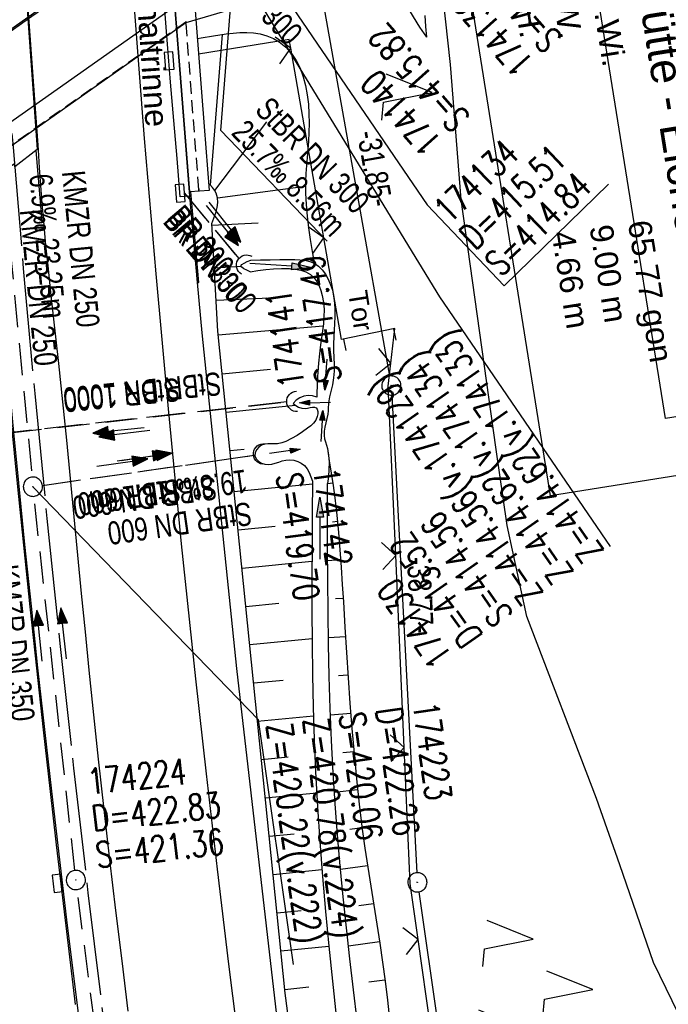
# Model space of a CAD drawing. Extents: x 508367 to 508796, y 450874 to 451832.
# Tile 24 of 37: x 508508 to 508558, y 451458 to 451535. Entities that reach past the tile are written whole.
import ezdxf

# ---------------------------------------------------------------- set-up
doc = ezdxf.new("R2010")
doc.units = 0
doc.header["$LTSCALE"] = 10
doc.header["$MEASUREMENT"] = 0
for name, pattern in [('ACHSE', [5.5, 4, -0.5, 0.5, -0.5]), ('AUSGEZOGEN', [0]), ('LT00', [0]), ('LT12', [0.4, 0.3, -0.1]), ('LT17', [0.15, 0.1, -0.05]), ('STRICHLINIE2', [0.375, 0.25, -0.125])]:
    doc.linetypes.add(name, pattern=pattern)
doc.layers.get('0').update_dxf_attribs({"linetype": 'LT00'})
for name, color, linetype in [('--EK_BW_TEXT_B', 20, 'LT00'), ('--EK_FBR', 250, 'LT00'), ('--EK_Halt-Pfeil', 4, 'LT00'), ('--EK_Haltung', 7, 'STRICHLINIE2'), ('--EK_Haltung-Text', 140, 'LT00'), ('--EK_Schacht-Text', 5, 'LT00'), ('--EL_DFK_AB_L', 21, 'LT00'), ('--EL_DFK_AB_P', 7, 'LT00'), ('--EL_Halt-Pfeil', 4, 'LT00'), ('--EL_Haltung', 182, 'STRICHLINIE2'), ('--EL_Haltung-Text', 182, 'LT00'), ('-AX-093', 35, 'ACHSE'), ('ABSTAND', 8, 'LT00'), ('BW_TEXT_B', 20, 'AUSGEZOGEN'), ('DFK_AB_L', 21, 'LT00'), ('DFK_AB_P', 7, 'LT00'), ('DFK_KATASTER', 250, 'LT00'), ('DFK_NUTZUNG', 250, 'LT00'), ('DL', 182, 'LT12'), ('DL_PFEIL', 201, 'LT00'), ('DL_TEXT', 182, 'LT00'), ('PFEIL', 140, 'AUSGEZOGEN'), ('RINNE_TEXT', 11, 'Continuous'), ('TOR_TEXT_B', 11, 'Continuous'), ('V121_AFBR_BAB', 250, 'LT00'), ('V121_BOESCH', 250, 'LT00'), ('V121_BOSCHUNG', 250, 'LT00'), ('V121_BR_KAPPE', 30, 'LT00'), ('V121_BR_WID', 30, 'LT17'), ('V121_GRABEN', 250, 'LT00'), ('V121_H_BORD', 8, 'LT00'), ('V121_KA_PRUF', 182, 'LT00'), ('V121_LD_MARK', 250, 'LT00'), ('V121_RAUHGE', 250, 'LT00'), ('V121_RINNE', 182, 'LT00'), ('V121_SINKK', 182, 'LT00'), ('V121_TOR', 10, 'LT00'), ('V121_UK_DURCH', 182, 'LT00'), ('V121_Verdeckt', 253, 'Continuous'), ('V121_ZAUN', 40, 'LT00')]:
    doc.layers.add(name, color=color, linetype=linetype)
doc.styles.add('Arial', font='ARIAL.TTF')
doc.styles.add('Beschrift', font='ARIAL.TTF')
doc.styles.add('Haltungsbeschriftung', font='ARIAL.TTF', dxfattribs={"width": 0.75})
doc.styles.add('schachtbeschriftung', font='romans.shx', dxfattribs={"width": 0.75, "height": 2})
doc.styles.get("Standard").update_dxf_attribs({"font": 'ARIAL.TTF'})

# ---------------------------------------------------------------- blocks, each defined once
blk = doc.blocks.new('SYMB7221')
at = {"color": 0, "linetype": 'ByBlock'}
for p, q in [((0, 0.435), (-0.11, 0.065)), ((0.11, 0.065), (0, 0.435)), ((0.25, 0.065), (0.11, 0.065)), ((-0.35, -0.065), (-0.46, -0.435)), ((0.35, -0.065), (0.24, -0.435))]:
    blk.add_line(p, q, dxfattribs=at)
for points in [[(-0.1, -0.435), (-0.24, -0.435), (-0.35, -0.065)], [(0.6, -0.435), (0.46, -0.435), (0.35, -0.065)]]:
    blk.add_lwpolyline(points, dxfattribs=at)
blk = doc.blocks.new('SYMB7222')
at = {"color": 0, "linetype": 'ByBlock'}
blk.add_line((0, 0.185), (-0.11, -0.185), dxfattribs=at)
blk.add_lwpolyline([(0.25, -0.185), (0.11, -0.185), (0, 0.185)], dxfattribs=at)
blk = doc.blocks.new('SYMB0003')
at = {"color": 0, "linetype": 'ByBlock'}
for p, q in [((-0.015712, 0), (0.010166, 0.012015)), ((0, -0.021257), (-0.015712, 0)), ((0.010166, 0.012015), (0, -0.021257))]:
    blk.add_line(p, q, dxfattribs=at)
for points in [[(-0.031395, 0.499013), (-0.093691, 0.491144), (-0.154509, 0.475528), (-0.21289, 0.452414), (-0.267913, 0.422164), (-0.318712, 0.385257), (-0.364484, 0.342274), (-0.404509, 0.293893), (-0.438154, 0.240877), (-0.464888, 0.184062), (-0.484292, 0.124345), (-0.496058, 0.062667), (-0.5, 0)], [(-0.5, 0), (-0.496058, -0.062667), (-0.484292, -0.124345), (-0.464888, -0.184062), (-0.438154, -0.240877), (-0.404509, -0.293893), (-0.364485, -0.342274), (-0.318712, -0.385257), (-0.267914, -0.422164), (-0.21289, -0.452414), (-0.154509, -0.475529), (-0.093691, -0.491144), (-0.031395, -0.499014), (0.031395, -0.499014)], [(0.5, 0), (0.496057, 0.062667), (0.484292, 0.124345), (0.464888, 0.184062), (0.438153, 0.240877), (0.404509, 0.293893), (0.364484, 0.342274), (0.318712, 0.385257), (0.267913, 0.422164), (0.21289, 0.452414), (0.154509, 0.475528), (0.093691, 0.491144), (0.031395, 0.499013), (-0.031395, 0.499013)], [(0.031395, -0.499014), (0.093691, -0.491144), (0.154509, -0.475529), (0.21289, -0.452414), (0.267914, -0.422164), (0.318712, -0.385257), (0.364485, -0.342274), (0.404509, -0.293893), (0.438154, -0.240877), (0.464889, -0.184062), (0.484292, -0.124345), (0.496058, -0.062667), (0.5, 0)]]:
    blk.add_lwpolyline(points, dxfattribs=at)
blk = doc.blocks.new('SYMB0011')
at = {"color": 0, "linetype": 'ByBlock'}
for p, q in [((0.5, 0), (-0.5, 0)), ((0, 0.5), (0, -0.5))]:
    blk.add_line(p, q, dxfattribs=at)
blk = doc.blocks.new('SYMB0024')
at = {"color": 0, "linetype": 'ByBlock'}
for p, q in [((-0.5, 0.5), (0, 0)), ((0, 0), (0.5, 0.5))]:
    blk.add_line(p, q, dxfattribs=at)
blk = doc.blocks.new('Pfreil3')
at = {"layer": 'PFEIL'}
blk.add_hatch(color=256, dxfattribs=at).paths.add_polyline_path([(-1.549, 0.273), (-1.549, -0.273), (0, 0)])
for p, q in [((-1.549, 0), (-4.831, 0)), ((-1.549, -0.273), (-1.549, 0.273)), ((-1.549, 0.273), (0, 0)), ((0, 0), (-1.549, -0.273))]:
    blk.add_line(p, q, dxfattribs=at)
blk = doc.blocks.new('SYMB0652')
at = {"color": 0, "linetype": 'ByBlock'}
blk.add_lwpolyline([(-0.15, -0.075), (0.15, -0.075), (0.15, 0.075), (-0.15, 0.075), (-0.15, -0.075)], dxfattribs=at)
blk = doc.blocks.new('SYMB1107')
at = {"color": 0, "linetype": 'ByBlock'}
for points in [[(-0.2, 0), (-0.196157, 0.039018), (-0.184776, 0.076537), (-0.166294, 0.111114), (-0.141421, 0.141421), (-0.111114, 0.166294), (-0.076537, 0.184776), (-0.039018, 0.196157), (0, 0.2)], [(0, 0.2), (0.039018, 0.196157), (0.076537, 0.184776), (0.111114, 0.166294), (0.141421, 0.141421), (0.166294, 0.111114), (0.184776, 0.076537), (0.196157, 0.039018), (0.2, 0)]]:
    blk.add_lwpolyline(points, dxfattribs=at)
blk = doc.blocks.new('SYMB0070')
at = {"color": 0, "linetype": 'ByBlock'}
for p, q in [((-0.5, 0), (0.2, 0)), ((0.5, 0), (0.2, 0.1)), ((0.2, 0.1), (0.2, 0)), ((0.468, 0), (0.21, 0.086)), ((0.21, 0.086), (0.21, -0.086)), ((0.21, -0.086), (0.468, 0)), ((0.22, -0.072), (0.437, 0)), ((0.23, -0.058), (0.405, 0)), ((0.24, -0.045), (0.374, 0)), ((0.342, 0), (0.25, 0.031)), ((0.25, 0.031), (0.25, -0.031)), ((0.25, -0.031), (0.342, 0)), ((0.26, -0.017), (0.31, 0)), ((0.27, -0.003), (0.279, 0))]:
    blk.add_line(p, q, dxfattribs=at)
for points in [[(0.2, 0), (0.2, -0.1), (0.5, 0)], [(0.437, 0), (0.22, 0.072), (0.22, -0.072)], [(0.405, 0), (0.23, 0.058), (0.23, -0.058)], [(0.374, 0), (0.24, 0.045), (0.24, -0.045)], [(0.31, 0), (0.26, 0.017), (0.26, -0.017)], [(0.279, 0), (0.27, 0.003), (0.27, -0.003)]]:
    blk.add_lwpolyline(points, dxfattribs=at)

msp = doc.modelspace()

# ---------------------------------------------------------------- linework, layer by layer
at = {"layer": '--EK_FBR', "color": 2}
for points in [[(508516.381, 451457.907), (508515.89, 451461.835), (508515.409, 451465.764), (508514.941, 451469.695), (508514.487, 451473.627), (508514.049, 451477.561), (508513.631, 451481.497), (508513.327, 451484.483), (508513.032, 451487.47), (508512.742, 451490.458), (508512.456, 451493.446), (508512.169, 451496.434), (508511.88, 451499.422), (508511.583, 451502.41), (508511.277, 451505.396), (508510.959, 451508.381), (508510.755, 451510.229), (508510.549, 451512.076), (508510.346, 451513.924), (508510.15, 451515.773), (508509.964, 451517.622), (508509.794, 451519.473), (508509.678, 451520.865), (508509.57, 451522.258), (508509.468, 451523.651), (508509.368, 451525.045), (508508.367, 451538.973)], [(508504.554, 451535.975), (508504.799, 451532.651), (508505.047, 451529.327), (508505.302, 451526.004), (508505.565, 451522.681), (508505.957, 451517.95), (508506.37, 451513.22), (508506.801, 451508.493), (508507.25, 451503.767), (508507.716, 451499.042), (508508.205, 451494.238), (508508.709, 451489.435), (508509.225, 451484.634), (508509.753, 451479.834), (508510.291, 451475.035), (508510.764, 451470.88), (508511.245, 451466.726), (508511.735, 451462.573), (508512.236, 451458.421)]]:
    msp.add_lwpolyline(points, dxfattribs=at)
at = {"layer": '--EK_FBR'}
msp.add_lwpolyline([(508528.275, 451454.869), (508524.828, 451484.611), (508522.128, 451510.787), (508521.776, 451514.693), (508521.167, 451521.438)], dxfattribs=at)
at = {"layer": '--EK_Haltung'}
for p, q in [((508521.174, 451544.02), (508487.112, 451520.257)), ((508506.795, 451521.178), (508508.874, 451499.532)), ((508509.688, 451498.891), (508526.185, 451501.236)), ((508512.211, 451468.875), (508509.027, 451498.04)), ((508517.136, 451430.815), (508512.39, 451467.386))]:
    msp.add_line(p, q, dxfattribs=at)
at = {"layer": '--EK_Haltung', "color": 81}
msp.add_line((508488.504, 451500.925), (508528.722, 451505.399), dxfattribs=at)
at = {"layer": '--EK_Haltung', "flags": 128}
msp.add_lwpolyline([(508520.75, 451521.679), (508524.991, 451516.569)], dxfattribs=at)
at = {"layer": '--EK_Haltung-Text', "flags": 128}
msp.add_lwpolyline([(508531.877, 451517.936), (508523.593, 451526.548), (508524.761, 451541.369)], dxfattribs=at)
at = {"layer": '--EK_Schacht-Text', "flags": 128}
msp.add_lwpolyline([(508529.254, 451461.53), (508526.538, 451480.614), (508508.946, 451498.786)], dxfattribs=at)
at = {"layer": '--EL_DFK_AB_L'}
for p, q in [((508530.601, 451537.818), (508520.85, 451534.959)), ((508536.75, 451507.407), (508531.451, 451537.291)), ((508520.85, 451534.959), (508493.86, 451515.889)), ((508536.92, 451505.92), (508538.871, 451468.698)), ((508539.017, 451467.207), (508551.374, 451381.091))]:
    msp.add_line(p, q, dxfattribs=at)
at = {"layer": '--EL_Haltung'}
for p, q in [((508521.174, 451544.02), (508487.112, 451520.257)), ((508506.795, 451521.178), (508508.874, 451499.532)), ((508488.504, 451500.925), (508528.722, 451505.399)), ((508509.688, 451498.891), (508526.185, 451501.236)), ((508512.211, 451468.875), (508509.027, 451498.04)), ((508517.136, 451430.815), (508512.39, 451467.386))]:
    msp.add_line(p, q, dxfattribs=at)
at = {"layer": '--EL_Haltung', "flags": 128}
msp.add_lwpolyline([(508520.75, 451521.679), (508524.991, 451516.569)], dxfattribs=at)
at = {"layer": '-AX-093', "ltscale": 0.2}
msp.add_lwpolyline([(508502.967, 451672.196), (508502.76, 451662.413), (508502.629, 451652.628), (508502.573, 451642.843), (508502.59, 451633.057), (508502.68, 451623.272), (508502.841, 451613.487), (508503.074, 451603.704), (508503.376, 451593.923), (508503.747, 451584.145), (508504.186, 451574.369), (508504.693, 451564.596), (508505.265, 451554.827), (508505.903, 451545.063), (508506.605, 451535.302), (508507.37, 451525.546), (508508.197, 451515.796), (508509.086, 451506.05), (508510.036, 451496.311), (508511.045, 451486.577), (508512.112, 451476.85), (508513.237, 451467.129), (508514.419, 451457.415)], dxfattribs=at)
at = {"layer": 'DFK_AB_L'}
for p, q in [((508530.601, 451537.818), (508520.85, 451534.959)), ((508536.75, 451507.407), (508531.451, 451537.291)), ((508520.85, 451534.959), (508493.86, 451515.889)), ((508536.92, 451505.92), (508538.871, 451468.698)), ((508539.017, 451467.207), (508551.374, 451381.091))]:
    msp.add_line(p, q, dxfattribs=at)
at = {"layer": 'DFK_KATASTER'}
for p, q in [((508541.5, 451531.699), (508540.14, 451543.909)), ((508542.33, 451521.179), (508541.5, 451531.699)), ((508545.01, 451501.88), (508542.33, 451521.179)), ((508545.91, 451495.76), (508545.01, 451501.88)), ((508547.45, 451488.679), (508545.91, 451495.76)), ((508552.87, 451474.49), (508547.45, 451488.679)), ((508554.68, 451469.309), (508552.87, 451474.49)), ((508557.31, 451461.709), (508554.68, 451469.309)), ((508567.611, 451440.54), (508557.31, 451461.709))]:
    msp.add_line(p, q, dxfattribs=at)
at = {"layer": 'DL'}
for p, q in [((508521.174, 451544.02), (508487.112, 451520.257)), ((508528.722, 451505.399), (508488.504, 451500.925)), ((508509.688, 451498.891), (508526.185, 451501.236))]:
    msp.add_line(p, q, dxfattribs=at)
at = {"layer": 'DL', "flags": 128}
msp.add_lwpolyline([(508520.75, 451521.679), (508524.991, 451516.569)], dxfattribs=at)
at = {"layer": 'V121_AFBR_BAB', "color": 0}
for points in [[(508516.381, 451457.907), (508515.89, 451461.835), (508515.409, 451465.764), (508514.941, 451469.695), (508514.487, 451473.627), (508514.049, 451477.561), (508513.631, 451481.497), (508513.327, 451484.483), (508513.032, 451487.47), (508512.742, 451490.458), (508512.456, 451493.446), (508512.169, 451496.434), (508511.88, 451499.422), (508511.583, 451502.41), (508511.277, 451505.396), (508510.959, 451508.381), (508510.755, 451510.229), (508510.549, 451512.076), (508510.346, 451513.924), (508510.15, 451515.773), (508509.964, 451517.622), (508509.794, 451519.473), (508509.678, 451520.865), (508509.57, 451522.258), (508509.468, 451523.651), (508509.368, 451525.045), (508508.367, 451538.973)], [(508504.554, 451535.975), (508504.799, 451532.651), (508505.047, 451529.327), (508505.302, 451526.004), (508505.565, 451522.681), (508505.957, 451517.95), (508506.37, 451513.22), (508506.801, 451508.493), (508507.25, 451503.767), (508507.716, 451499.042), (508508.205, 451494.238), (508508.709, 451489.435), (508509.225, 451484.634), (508509.753, 451479.834), (508510.291, 451475.035), (508510.764, 451470.88), (508511.245, 451466.726), (508511.735, 451462.573), (508512.236, 451458.421)]]:
    msp.add_lwpolyline(points, dxfattribs=at)
at = {"layer": 'V121_AFBR_BAB'}
msp.add_lwpolyline([(508528.275, 451454.869), (508524.828, 451484.611), (508522.128, 451510.787), (508521.776, 451514.693), (508521.167, 451521.438)], dxfattribs=at)
at = {"layer": 'V121_BOESCH'}
for points in [[(508539.632, 451533.822), (508539.112, 451534.62), (508538.6, 451535.422), (508538.105, 451536.233), (508537.634, 451537.056), (508537.195, 451537.896), (508536.797, 451538.758), (508536.492, 451539.524), (508536.231, 451540.303), (508536.045, 451540.995), (508535.899, 451541.698), (508535.793, 451542.414), (508535.725, 451543.15), (508535.709, 451543.494), (508535.716, 451543.834), (508535.761, 451544.163), (508535.857, 451544.471), (508535.985, 451544.712), (508536.149, 451544.937), (508536.336, 451545.152), (508536.535, 451545.362)], [(508539.632, 451533.822), (508539.563, 451534.672), (508539.505, 451535.519)], [(508521.765, 451533.738), (508522.047, 451533.785), (508523.025, 451533.94), (508524.011, 451534.078), (508524.543, 451534.14), (508525.076, 451534.183), (508525.609, 451534.197), (508526.139, 451534.168), (508526.664, 451534.087), (508527.186, 451533.941), (508527.686, 451533.733), (508528.149, 451533.467), (508528.664, 451533.056), (508529.102, 451532.568), (508529.469, 451532.014), (508529.769, 451531.404), (508530.009, 451530.748), (508530.192, 451530.055), (508530.325, 451529.336), (508530.413, 451528.6), (508530.461, 451527.858), (508530.474, 451527.12), (508530.458, 451526.395), (508530.42, 451525.73), (508530.369, 451525.082), (508530.312, 451524.447), (508530.257, 451523.821), (508530.211, 451523.199), (508530.183, 451522.577), (508530.183, 451521.681), (508530.229, 451520.779), (508530.311, 451519.872), (508530.423, 451518.961), (508530.557, 451518.046), (508530.706, 451517.13), (508530.862, 451516.212)], [(508529.169, 451454.978), (508528.612, 451459.3), (508523.361, 451510.913), (508522.891, 451519.301), (508523.054, 451519.722), (508523.198, 451520.138), (508523.307, 451520.546), (508523.361, 451520.94), (508523.342, 451521.316), (508523.233, 451521.669), (508523.099, 451521.898), (508522.931, 451522.119), (508522.745, 451522.336)], [(508531.891, 451501.778), (508532.043, 451500.814), (508532.192, 451499.85), (508532.333, 451498.885), (508532.463, 451497.919), (508532.62, 451496.573), (508532.755, 451495.225), (508532.869, 451493.874), (508532.969, 451492.522), (508533.059, 451491.168), (508533.143, 451489.814), (508533.263, 451487.839), (508533.385, 451485.865), (508533.513, 451483.891), (508533.65, 451481.919), (508533.8, 451479.947), (508533.969, 451477.978), (508534.158, 451476.011), (508534.374, 451474.047), (508534.618, 451472.086), (508534.824, 451470.603), (508535.045, 451469.122), (508535.274, 451467.642), (508535.508, 451466.162), (508535.742, 451464.682), (508535.969, 451463.202), (508536.186, 451461.722), (508536.387, 451460.239), (508536.568, 451458.755), (508536.723, 451457.269)]]:
    msp.add_lwpolyline(points, dxfattribs=at)
at = {"layer": 'V121_BOSCHUNG'}
for p, q in [((508522.774, 451522.303), (508523.732, 451534.041)), ((508523.114, 451521.871), (508527.171, 451527.229)), ((508523.342, 451521.318), (508530.178, 451522.226)), ((508522.899, 451519.166), (508526.494, 451519.362)), ((508523.085, 451515.842), (508525.163, 451515.986)), ((508523.215, 451513.323), (508527.403, 451513.518)), ((508523.391, 451510.623), (508531.567, 451511.334)), ((508523.7, 451507.579), (508527.453, 451507.96)), ((508524.004, 451504.594), (508529.408, 451505.144)), ((508524.308, 451501.609), (508525.416, 451501.722)), ((508524.633, 451498.413), (508530.728, 451499.005)), ((508532.308, 451499.057), (508531.91, 451499.001)), ((508524.936, 451495.428), (508527.822, 451495.709)), ((508532.672, 451496.076), (508532.291, 451496.035)), ((508525.24, 451492.444), (508530.692, 451492.973)), ((508532.93, 451493.077), (508531.916, 451492.997)), ((508533.127, 451490.078), (508532.531, 451490.039)), ((508525.544, 451489.459), (508528.116, 451489.709)), ((508533.31, 451487.079), (508531.972, 451487.001)), ((508525.847, 451486.474), (508530.704, 451486.946)), ((508533.499, 451484.09), (508532.767, 451484.042)), ((508526.151, 451483.49), (508528.447, 451483.713)), ((508526.455, 451480.505), (508530.81, 451480.928)), ((508533.71, 451481.107), (508532.13, 451480.985)), ((508533.955, 451478.131), (508533.109, 451478.051)), ((508526.758, 451477.521), (508528.836, 451477.722)), ((508527.062, 451474.536), (508531.057, 451474.924)), ((508534.248, 451475.161), (508532.442, 451474.956)), ((508527.366, 451471.551), (508529.304, 451471.74)), ((508534.603, 451472.199), (508533.634, 451472.071)), ((508527.669, 451468.567), (508531.465, 451468.935)), ((508535.027, 451469.24), (508532.927, 451468.938)), ((508535.489, 451466.282), (508534.356, 451466.113)), ((508527.973, 451465.582), (508529.846, 451465.764)), ((508535.952, 451463.312), (508533.543, 451462.964)), ((508528.277, 451462.597), (508532.005, 451462.96)), ((508536.376, 451460.322), (508535.13, 451460.163)), ((508528.582, 451459.595), (508530.448, 451459.794))]:
    msp.add_line(p, q, dxfattribs=at)
at = {"layer": 'V121_BR_KAPPE'}
for points in [[(508518.592, 451557.631), (508520.044, 451557.709), (508521.255, 451540.27), (508522.302, 451526.869), (508522.683, 451521.887), (508521.168, 451521.775)], [(508521.168, 451521.775), (508519.808, 451539.246), (508518.592, 451557.631)], [(508504.607, 451535.984), (508505.574, 451536.711), (508506.484, 451537.369), (508506.46, 451537.63), (508508.279, 451538.931), (508509.265, 451525.067), (508507.528, 451523.716), (508507.514, 451523.962), (508506.608, 451523.344), (508505.609, 451522.681), (508504.607, 451535.984)]]:
    msp.add_lwpolyline(points, dxfattribs=at)
at = {"layer": 'V121_BR_WID'}
for p, q in [((508520.875, 451534.998), (508493.818, 451515.927)), ((508521.874, 451521.935), (508520.875, 451534.998))]:
    msp.add_line(p, q, dxfattribs=at)
at = {"layer": 'V121_GRABEN'}
for points in [[(508530.73, 451499.216), (508530.712, 451496.698), (508530.697, 451494.179), (508530.689, 451491.661), (508530.691, 451489.143), (508530.706, 451486.626), (508530.739, 451484.11), (508530.792, 451481.595), (508530.869, 451479.08), (508530.973, 451476.567), (508531.119, 451473.842), (508531.299, 451471.119), (508531.508, 451468.398), (508531.744, 451465.678), (508532.005, 451462.959), (508532.287, 451460.242), (508532.586, 451457.527)], [(508534.227, 451457.165), (508533.935, 451459.577), (508533.653, 451461.99), (508533.384, 451464.404), (508533.132, 451466.82), (508532.899, 451469.236), (508532.688, 451471.654), (508532.503, 451474.074), (508532.345, 451476.495), (508532.214, 451478.994), (508532.112, 451481.495), (508532.035, 451483.998), (508531.981, 451486.502), (508531.945, 451489.007), (508531.923, 451491.512), (508531.913, 451494.018), (508531.91, 451496.525), (508531.91, 451499.032)]]:
    msp.add_lwpolyline(points, dxfattribs=at)
at = {"layer": 'V121_H_BORD'}
for p, q in [((508521.886, 451514.71), (508521.26, 451521.762)), ((508521.776, 451514.693), (508521.886, 451514.71))]:
    msp.add_line(p, q, dxfattribs=at)
for points in [[(508509.794, 451519.473), (508509.658, 451519.457), (508509.21, 451524.99)], [(508512.827, 451455.014), (508511.594, 451465.033), (508510.415, 451475.058), (508509.87, 451479.86), (508509.339, 451484.664), (508508.823, 451489.47), (508508.324, 451494.277), (508507.842, 451499.086), (508507.462, 451503.017), (508507.093, 451506.949), (508506.732, 451510.882), (508506.377, 451514.815), (508506.027, 451518.749), (508505.679, 451522.683)]]:
    msp.add_lwpolyline(points, dxfattribs=at)
at = {"layer": 'V121_LD_MARK'}
msp.add_lwpolyline([(508513.646, 451593.824), (508513.923, 451586.568), (508514.237, 451579.314), (508514.587, 451572.062), (508514.973, 451564.811), (508515.393, 451557.562), (508516.065, 451547.009), (508516.809, 451536.461), (508517.625, 451525.918), (508518.513, 451515.381), (508519.474, 451504.85), (508520.508, 451494.327), (508521.615, 451483.811), (508522.441, 451476.395), (508523.302, 451468.983), (508524.199, 451461.576), (508525.129, 451454.173)], dxfattribs=at)
at = {"layer": 'V121_RAUHGE'}
for points in [[(508525.876, 451515.549), (508525.612, 451515.664), (508525.382, 451515.777), (508525.218, 451515.889), (508525.155, 451515.999), (508525.22, 451516.111), (508525.396, 451516.222), (508525.646, 451516.33), (508525.934, 451516.438)], [(508525.934, 451516.438), (508526.676, 451516.462), (508527.423, 451516.483), (508528.182, 451516.498), (508528.958, 451516.505), (508529.36, 451516.502), (508529.76, 451516.484), (508530.149, 451516.438), (508530.519, 451516.352), (508530.862, 451516.212), (508531.2, 451515.987), (508531.497, 451515.694), (508531.752, 451515.346), (508531.967, 451514.956), (508532.143, 451514.536), (508532.28, 451514.098), (508532.379, 451513.655), (508532.454, 451513.107), (508532.484, 451512.569), (508532.48, 451512.037), (508532.455, 451511.51), (508532.421, 451510.985), (508532.39, 451510.459), (508532.373, 451509.931), (508532.379, 451509.398), (508532.397, 451508.862), (508532.412, 451508.326), (508532.41, 451507.792), (508532.375, 451507.261), (508532.294, 451506.737), (508532.22, 451506.425), (508532.137, 451506.115), (508532.06, 451505.805), (508532.003, 451505.492), (508531.977, 451505.232), (508531.963, 451504.97), (508531.948, 451504.707), (508531.92, 451504.444), (508531.856, 451504.106), (508531.774, 451503.77), (508531.697, 451503.436), (508531.645, 451503.104), (508531.641, 451502.774), (508531.679, 451502.525), (508531.744, 451502.276), (508531.819, 451502.028), (508531.891, 451501.778), (508531.993, 451501.238), (508532.029, 451500.692), (508532.017, 451500.141), (508531.972, 451499.588), (508531.91, 451499.032)], [(508525.876, 451515.549), (508526.48, 451515.639), (508527.086, 451515.718), (508527.699, 451515.776), (508528.32, 451515.803), (508528.953, 451515.789), (508529.389, 451515.749), (508529.815, 451515.669), (508530.214, 451515.536), (508530.57, 451515.334), (508530.84, 451515.087), (508531.065, 451514.787), (508531.248, 451514.447), (508531.392, 451514.081), (508531.499, 451513.703), (508531.598, 451513.147), (508531.637, 451512.593), (508531.628, 451512.041), (508531.585, 451511.491), (508531.518, 451510.942), (508531.44, 451510.394), (508531.363, 451509.845), (508531.279, 451509.134), (508531.212, 451508.422), (508531.156, 451507.71), (508531.105, 451506.997), (508531.06, 451505.761), (508530.735, 451505.867), (508530.394, 451505.896), (508530.055, 451505.847), (508529.736, 451505.723), (508529.454, 451505.529), (508529.224, 451505.276), (508529.435, 451505.124), (508529.655, 451504.994), (508529.891, 451504.906), (508530.15, 451504.882), (508530.348, 451504.909), (508530.548, 451504.953), (508530.738, 451504.99), (508530.903, 451504.995), (508531.03, 451504.943), (508531.107, 451504.825), (508531.143, 451504.657), (508531.141, 451504.464), (508531.108, 451504.269), (508530.99, 451503.978), (508530.811, 451503.741), (508530.592, 451503.542), (508530.354, 451503.361), (508529.944, 451503.066), (508529.529, 451502.787), (508529.1, 451502.533), (508528.651, 451502.317), (508528.34, 451502.203), (508528.017, 451502.136), (508527.764, 451502.126), (508527.509, 451502.133), (508527.255, 451502.133), (508527.007, 451502.102), (508526.769, 451502.016), (508526.553, 451501.863), (508526.376, 451501.658), (508526.264, 451501.425), (508526.243, 451501.188), (508526.334, 451500.962), (508526.517, 451500.769), (508526.756, 451500.622), (508527.018, 451500.532), (508527.298, 451500.506), (508527.57, 451500.542), (508527.836, 451500.616), (508528.102, 451500.708), (508528.372, 451500.796), (508528.65, 451500.859), (508528.963, 451500.878), (508529.277, 451500.845), (508529.58, 451500.761), (508529.858, 451500.628), (508530.098, 451500.45), (508530.316, 451500.192), (508530.482, 451499.891), (508530.615, 451499.561), (508530.73, 451499.216)]]:
    msp.add_lwpolyline(points, dxfattribs=at)
at = {"layer": 'V121_RINNE'}
for q in [(508521.148, 451521.751), (508520.427, 451521.388)]:
    msp.add_line((508521.167, 451521.438), q, dxfattribs=at)
for points in [[(508520.427, 451521.388), (508520.175, 451524.362), (508519.925, 451527.336), (508519.679, 451530.31), (508519.439, 451533.285), (508519.207, 451536.261), (508518.985, 451539.237), (508518.765, 451542.356), (508518.556, 451545.476), (508518.356, 451548.597), (508518.163, 451551.718), (508517.974, 451554.839), (508517.788, 451557.961)], [(508521.148, 451521.751), (508519.778, 451539.253), (508518.562, 451557.638)]]:
    msp.add_lwpolyline(points, dxfattribs=at)
at = {"layer": 'V121_TOR'}
for p, q in [((508537.262, 451510.217), (508537.08, 451511.099)), ((508533.163, 451510.288), (508533.345, 451509.407))]:
    msp.add_line(p, q, dxfattribs=at)
at = {"layer": 'V121_Verdeckt'}
for points in [[(508492.546, 451524.129), (508493.859, 451525.055), (508520.982, 451544.196)], [(508521.489, 451537.28), (508493.12, 451517.288)]]:
    msp.add_lwpolyline(points, dxfattribs=at)
at = {"layer": 'V121_ZAUN'}
for p, q in [((508531.612, 451518.186), (508529.036, 451532.963)), ((508537.874, 451478.449), (508537.218, 451493.434)), ((508541.075, 451448.653), (508538.958, 451463.503))]:
    msp.add_line(p, q, dxfattribs=at)
for points in [[(508529.036, 451532.963), (508528.918, 451533.637), (508521.861, 451532.515)], [(508536.839, 451508.411), (508537.138, 451511.111), (508532.994, 451510.253), (508531.612, 451518.186)], [(508537.218, 451493.434), (508536.641, 451506.614), (508536.839, 451508.411)], [(508538.958, 451463.503), (508538.338, 451467.85), (508537.874, 451478.449)]]:
    msp.add_lwpolyline(points, dxfattribs=at)

# ---------------------------------------------------------------- block references
at = {"layer": '--EK_Halt-Pfeil', "zscale": 4}
for p, xscale, yscale, rotation in [((508523.899, 451519.41), 3.999999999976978, 3.999999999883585, 308.9094219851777), ((508516.067, 451502.92), 4.000000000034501, 4.000000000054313, 186.8876682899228), ((508517.791, 451501.123), 3.999999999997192, 4, 8.091170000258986), ((508511.335, 451487.345), 4.000000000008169, 4, 96.2328199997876)]:
    msp.add_blockref('SYMB0070', p, dxfattribs=dict(at, xscale=xscale, yscale=yscale, rotation=rotation))
at = {"layer": '--EL_DFK_AB_P', "xscale": 1.500000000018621, "yscale": 1.5, "zscale": 1.5, "rotation": 264.7377099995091}
for p in [(508536.88, 451506.668), (508538.91, 451467.949)]:
    msp.add_blockref('SYMB0003', p, dxfattribs=at)
at = {"layer": '--EL_Halt-Pfeil', "zscale": 4}
for p, xscale, yscale, rotation in [((508523.712, 451519.151), 3.999999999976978, 3.999999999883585, 308.9094219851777), ((508516.067, 451502.92), 4.000000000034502, 4.000000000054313, 186.8876682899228), ((508517.497, 451501.085), 3.999999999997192, 4, 8.091170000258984), ((508509.459, 451487.165), 4.000000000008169, 4, 96.23281999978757)]:
    msp.add_blockref('SYMB0070', p, dxfattribs=dict(at, xscale=xscale, yscale=yscale, rotation=rotation))
at = {"layer": 'DFK_AB_P', "xscale": 1.500000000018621, "yscale": 1.5, "zscale": 1.5, "rotation": 264.7377099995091}
for p in [(508536.88, 451506.668), (508538.91, 451467.949)]:
    msp.add_blockref('SYMB0003', p, dxfattribs=at)
at = {"layer": 'DFK_NUTZUNG', "xscale": 10.00000000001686, "yscale": 10, "zscale": 10, "rotation": 264.7377100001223}
for name, p in [('SYMB7222', (508538.214, 451529.686)), ('SYMB7221', (508548.26, 451459.984))]:
    msp.add_blockref(name, p, dxfattribs=at)
at = {"layer": 'DL_PFEIL', "zscale": 4}
for p, xscale, yscale, rotation in [((508523.712, 451519.151), 3.999999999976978, 3.999999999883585, 308.9094219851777), ((508515.616, 451503.165), 3.999999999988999, 4, 186), ((508515.908, 451500.671), 3.999999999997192, 4, 8.091170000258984)]:
    msp.add_blockref('SYMB0070', p, dxfattribs=dict(at, xscale=xscale, yscale=yscale, rotation=rotation))
at = {"layer": 'PFEIL'}
for p, rotation in [((508530.671, 451515.871), 356.3100187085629), ((508531.311, 451497.964), 90)]:
    msp.add_blockref('Pfreil3', p, dxfattribs=dict(at, rotation=rotation))
at = {"layer": 'PFEIL', "xscale": 0.4999999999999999, "yscale": 0.7, "zscale": 0.5}
for p, rotation in [((508531.693, 451506.309), 265.5726405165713), ((508529.728, 451505.319), 181.3685534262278), ((508531.542, 451504.725), 86.39520734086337), ((508529.778, 451501.714), 8.236090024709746)]:
    msp.add_blockref('Pfreil3', p, dxfattribs=dict(at, rotation=rotation))
at = {"layer": 'V121_BR_WID', "xscale": 0.1, "yscale": 0.1, "zscale": 0.1, "rotation": 279.0666}
for p in [(508520.875, 451534.998), (508521.874, 451521.935)]:
    msp.add_blockref('SYMB0011', p, dxfattribs=at)
at = {"layer": 'V121_KA_PRUF', "xscale": 1.5, "yscale": 1.5, "zscale": 1.5, "rotation": 279.0666}
for p in [(508508.946, 451498.786), (508512.293, 451468.13)]:
    msp.add_blockref('SYMB0003', p, dxfattribs=at)
at = {"layer": 'V121_SINKK', "zscale": 4.5}
for p, xscale, yscale, rotation in [((508519.57, 451531.986), 4.500000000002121, 4.499999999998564, 274.4511242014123), ((508520.412, 451521.679), 4.499999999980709, 4.500000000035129, 94.45112419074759), ((508510.856, 451467.87), 4.500000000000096, 4.499999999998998, 276.7316176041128)]:
    msp.add_blockref('SYMB0652', p, dxfattribs=dict(at, xscale=xscale, yscale=yscale, rotation=rotation))
at = {"layer": 'V121_UK_DURCH', "zscale": 4}
for p, xscale, yscale, rotation in [((508525.604, 451516.055), 4.000000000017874, 3.999999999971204, 59.99999999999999), ((508529.521, 451505.437), 3.999999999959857, 4.000000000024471, 92.71118818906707), ((508526.927, 451501.342), 3.999999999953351, 4.00000000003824, 84.01960019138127)]:
    msp.add_blockref('SYMB1107', p, dxfattribs=dict(at, xscale=xscale, yscale=yscale, rotation=rotation))
at = {"layer": 'V121_ZAUN', "xscale": 2.1, "yscale": 2.1, "zscale": 2.1}
for p, rotation in [((508529.036, 451532.963), 99.88846000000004), ((508531.612, 451518.186), 99.88846000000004), ((508536.839, 451508.411), 83.69185999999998), ((508537.218, 451493.434), 92.50590999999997), ((508537.874, 451478.449), 92.50590999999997), ((508538.958, 451463.503), 98.11538999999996)]:
    msp.add_blockref('SYMB0024', p, dxfattribs=dict(at, rotation=rotation))

# ---------------------------------------------------------------- texts
at = {"layer": '--EK_Haltung-Text', "style": 'Haltungsbeschriftung', "width": 0.75}
for s, rotation, p in [('StBR DN 300', -46.02745, (508526.167, 451528.071)), ('25.7‰ 8.56m', -46.02745, (508524.325, 451526.294)), ('6.9‰ 23.25m', -84.51611, (508508.655, 451523.093)), ('KMZR DN 250', -84.51611, (508511.203, 451523.338)), ('BR DN 300', 310.25278, (508519.003, 451519.408)), ('StBR DN 1000', 185.83472, (508523.53, 451507.736)), ('19.8‰ 18.16m', -171.90884, (508525.505, 451500.141)), ('StBR DN 600', -171.90884, (508525.866, 451497.608)), ('KMZR DN 350', -83.76718, (508505.998, 451492.61))]:
    msp.add_text(s, height=1.8, rotation=rotation, dxfattribs=at).set_placement(p)
at = {"layer": '--EK_Schacht-Text', "style": 'schachtbeschriftung', "width": 0.75}
for s, rotation, p in [('S=415.82', -228.26878, (508543.108, 451527.601)), ('174140', -228.26878, (508540.959, 451525.684)), ('S=417.49', 98.07674, (508532.982, 451507.058)), ('174141', 98.07674, (508530.13, 451506.653)), ('174142', -81.92326, (508530.767, 451500.12)), ('S=419.70', -81.92326, (508527.916, 451499.716)), ('S=414.56', -235.09987, (508546.434, 451488.813)), ('D=415.52', -235.09987, (508544.072, 451487.165)), ('174130', -235.09987, (508541.71, 451485.516)), ('174223', -81.90884, (508538.522, 451481.856)), ('S=420.06', -81.90884, (508532.819, 451481.045)), ('D=422.26', -81.90884, (508535.67, 451481.45)), ('Z=420.22(v.222)', -81.90884, (508527.116, 451480.234)), ('Z=420.78(v.224)', -81.90884, (508529.968, 451480.639)), ('174224', 6.23282, (508513.326, 451474.791)), ('D=422.83', 6.23282, (508513.639, 451471.928)), ('S=421.36', 6.23282, (508513.951, 451469.065))]:
    msp.add_text(s, height=2, rotation=rotation, dxfattribs=at).set_placement(p)
at = {"layer": '--EL_Haltung-Text', "style": 'Haltungsbeschriftung'}
for s, rotation, width, p in [('StBR DN 300', -46.02745, 0.75, (508520.948, 451541.217)), ('KMZR DN 250', -84.51611, 0.75, (508507.916, 451520.335)), ('BR DN 300', 310.25278, 0.65, (508519.01, 451519.393)), ('StBR DN 1000', 185.83472, 0.75, (508523.53, 451507.736)), ('StBR DN 600', -171.90884, 0.75, (508523.144, 451499.607)), ('KMZR DN 350', -83.76718, 0.75, (508505.998, 451492.61))]:
    msp.add_text(s, height=1.8, rotation=rotation, dxfattribs=dict(at, width=width)).set_placement(p)
at = {"layer": 'ABSTAND', "width": 0.75}
for s, rotation, p in [('-31.85-', -79.94523, (508534.188, 451526.39)), ('-38.77-', -86.99818, (508538.09, 451493.271))]:
    msp.add_text(s, height=1.8, rotation=rotation, dxfattribs=at).set_placement(p)
at = {"layer": 'DL_TEXT', "style": 'Haltungsbeschriftung', "width": 0.75}
for s, rotation, p in [('BR 300', 310.25278, (508519.335, 451519.751)), ('StBR 1000', 185.71967, (508520.313, 451507.27)), ('StBR 600', -171.90884, (508520.322, 451499.415))]:
    msp.add_text(s, height=1.8, rotation=rotation, dxfattribs=at).set_placement(p)
at = {"layer": 'RINNE_TEXT', "insert": (508518.281, 451545.444), "char_height": 1.8, "attachment_point": 1, "rotation": 273.85421, "style": 'Arial'}
msp.add_mtext('Gußasphaltrinne', dxfattribs=at)
at = {"layer": 'TOR_TEXT_B', "insert": (508533.48, 451513.95), "char_height": 1.5, "attachment_point": 7, "rotation": 279.0666, "style": 'Beschrift'}
msp.add_mtext('Tor', dxfattribs=at)

# ---------------------------------------------------------------- next in the draw order: texts
at = {"layer": 'BW_TEXT_B', "insert": (508579.612, 451543.54), "char_height": 2, "width": 37.55462, "attachment_point": 1, "rotation": 279.0666, "style": 'Beschrift', "bg_fill": 3, "box_fill_scale": 1.5, "bg_fill_color": 256, "bg_fill_transparency": 0}
msp.add_mtext('\\pt20;{\\Funir_o|c0;\\H1.75x;6738762\\fArial|b0|i0|c238|p34;\\H0.5714x;\\P\\ptz;\\H1.75x;BW N_93_B1\\fArial|b0|i0|c0|p34;74d\\fArial|b0|i0|c238|p34;\\W0.8;\\P\\H0.3714x;\\W1;\\P\\fArial|b0|i0|c0|p34;\\H1.924x;Unterführung der GVS Maxhütte - Eichelberg\\fArial|b0|i0|c238|p34;\\W0.9;\\P\\H0.1999x;\\W1;\\P\\pt8,20;\\H3.602x;K\\fArial|b0|i0|c0|p34;m^I^I\\fArial|b0|i0|c238|p34;1\\fArial|b0|i0|c0|p34;74.908\\fArial|b0|i0|c238|p34;\\PBw.Wi\\fArial|b0|i0|c0|p34;.^I^I65.77\\fArial|b0|i0|c238|p34; gon\\PL.W.^I\\fArial|b0|i0|c0|p34;                 9.00 \\fArial|b0|i0|c238|p34;m\\P\\fArial|b0|i0|c0|p34;L.H.^I                 4.66 m}', dxfattribs=at)

# ---------------------------------------------------------------- next in the draw order: linework, layer by layer
at = {"layer": 'BW_TEXT_B'}
msp.add_lwpolyline([(508581.999, 451546.909), (508588.786, 451504.381), (508549.293, 451498.079), (508542.507, 451540.607)], close=True, dxfattribs=at)

# ---------------------------------------------------------------- next in the draw order: texts
at = {"layer": '--EK_Schacht-Text', "style": 'schachtbeschriftung', "width": 0.75}
for s, rotation, p in [('S=416.33', -228.2589, (508550.27, 451533.799)), ('174139', -228.2589, (508548.121, 451531.881)), ('174134', 43.97255, (508541.396, 451519.227)), ('D=415.51', 43.97255, (508543.396, 451517.154)), ('S=414.84', 43.97255, (508545.395, 451515.081)), ('Z=414.62(v.174133)', -235.09987, (508553.521, 451493.757)), ('Z=414.62(v.174134)', -235.09987, (508551.159, 451492.109)), ('Z=414.56(v.174129)', -235.09987, (508548.797, 451490.461))]:
    msp.add_text(s, height=2, rotation=rotation, dxfattribs=at).set_placement(p)

# ---------------------------------------------------------------- next in the draw order: texts
at = {"layer": '--EK_BW_TEXT_B', "insert": (508569.492, 451546.52), "char_height": 2, "width": 37.55462, "attachment_point": 1, "rotation": 279.0666, "style": 'Beschrift', "bg_fill": 3, "box_fill_scale": 1.5, "bg_fill_color": 256, "bg_fill_transparency": 0}
msp.add_mtext('{\\fArial|b0|i0|c238|p34;\\H1.7499x;BW N_93_B1\\fArial|b0|i0|c0|p34;74d\\fArial|b0|i0|c238|p34;\\W0.8;\\P\\H0.3714x;\\W1;\\P\\fArial|b0|i0|c0|p34;\\H1.924x;Unterführung der GVS Maxhütte - Eichelberg}', dxfattribs=at)

# ---------------------------------------------------------------- next in the draw order: linework, layer by layer
at = {"layer": '--EK_BW_TEXT_B'}
msp.add_lwpolyline([(508571.879, 451549.889), (508578.665, 451507.362), (508558.235, 451504.101), (508551.448, 451546.629)], close=True, dxfattribs=at)
at = {"layer": '--EK_Schacht-Text', "flags": 128}
for points in [[(508553.949, 451494.125), (508540.67, 451513.584), (508521.789, 451544.45)], [(508527.733, 451538.289), (508539.669, 451520.749), (508545.673, 451514.452), (508553.797, 451522.366)]]:
    msp.add_lwpolyline(points, dxfattribs=at)

doc.saveas('drawing.dxf')
